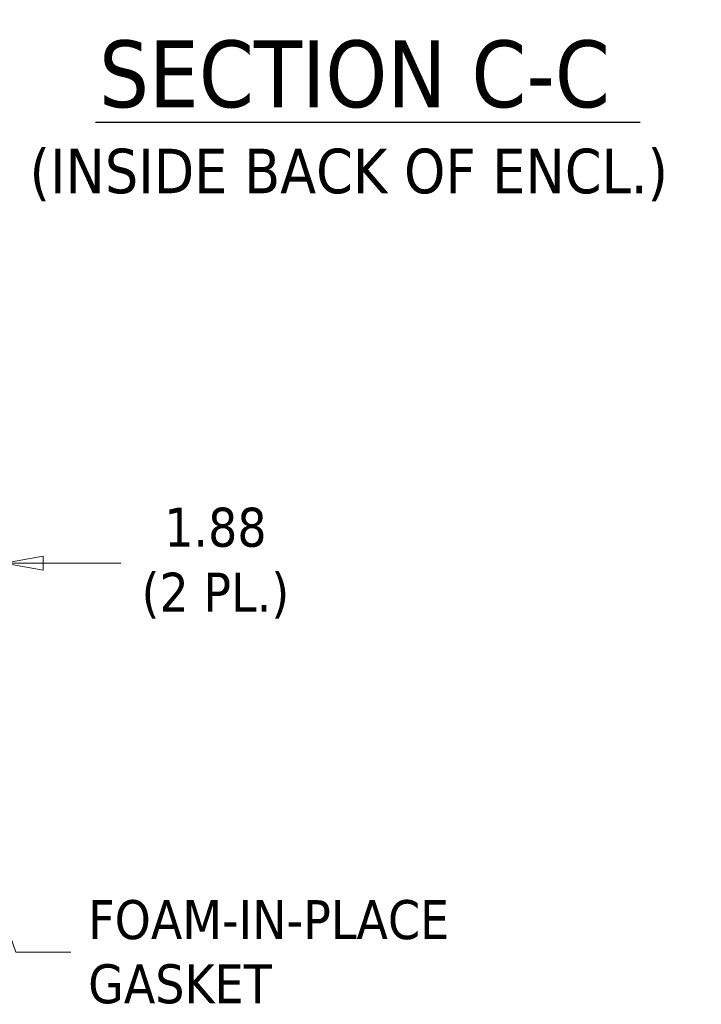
# Model space of a CAD drawing. Header units: inches. Extents: x 11 to 361, y 7 to 222.
# Tile 128 of 174: x 258 to 285, y 61 to 100. Entities that reach past the tile are written whole.
import ezdxf

# ---------------------------------------------------------------- set-up
doc = ezdxf.new("R2010")
doc.units = ezdxf.units.IN
doc.header["$LTSCALE"] = 22
doc.header["$MEASUREMENT"] = 0
doc.layers.get('0').update_dxf_attribs({"lineweight": 0})
doc.layers.add('Dimension (ANSI)', color=7, linetype='Continuous', lineweight=5)
doc.layers.add('Symbol (ANSI)', color=7, linetype='Continuous', lineweight=5)
doc.styles.add('ROMANS', font='tahoma.ttf')
doc.styles.add('Text Style168', font='tahoma.ttf')
doc.styles.add('Text Style40', font='tahoma.ttf')
doc.dimstyles.new('Default (ANSI)', dxfattribs={"dimscale": 22, "dimtxt": 0.07, "dimasz": 0.07, "dimexe": 0.125, "dimexo": 0.0625, "dimgap": 0.031496, "dimtad": 0, "dimtih": 1, "dimtoh": 1, "dimrnd": 1e-08, "dimzin": 0, "dimdsep": 46, "dimtxsty": 'ROMANS', "dimblk": 'Filled-1', "dimcen": 0.09, "dimdle": 0.393701, "dimclrd": 256, "dimclre": 256, "dimclrt": 256, "dimadec": 0, "dimazin": 0, "dimtfac": 0.928571, "dimtofl": 0, "dimtmove": 0, "dimatfit": 3, "dimfxl": 1, "dimtolj": 1, "dimtzin": 0, "dimlwd": -1, "dimlwe": -1, "dimarcsym": 0})
doc.dimstyles.new('Default (ANSI)$7', dxfattribs={"dimscale": 22, "dimtxt": 0.07, "dimasz": 0.098425, "dimexe": 0.125, "dimexo": 0.0625, "dimgap": 0.031496, "dimtad": 0, "dimtih": 1, "dimtoh": 1, "dimrnd": 1e-08, "dimzin": 0, "dimdsep": 46, "dimtxsty": 'ROMANS', "dimblk": 'Filled-1', "dimcen": 0.09, "dimdle": 0.393701, "dimclrd": 256, "dimclre": 256, "dimclrt": 256, "dimadec": 0, "dimazin": 0, "dimtfac": 0.928571, "dimtofl": 0, "dimtmove": 0, "dimatfit": 3, "dimfxl": 1, "dimtolj": 1, "dimtzin": 0, "dimlwd": -1, "dimlwe": -1, "dimarcsym": 0})

# ---------------------------------------------------------------- blocks, each defined once
blk = doc.blocks.new('Filled-1')
at = {"color": 0}
for p, q in [((0, 0), (-1, 0.179)), ((-1, 0.179), (-1, -0.179)), ((-1, 0), (0, 0)), ((-1, -0.179), (0, 0))]:
    blk.add_line(p, q, dxfattribs=at)
at = {"color": 0, "flags": 128}
blk.add_lwpolyline([(-1, -0.179), (0, 0), (-1, 0.179), (-1, -0.179)], dxfattribs=at)
at = {"color": 0}
blk.add_solid([(-1, -0.179), (0, 0), (-1, 0.179), (-1, -0.179)], dxfattribs=at)
blk = doc.blocks.new('*D48')
at = {"layer": 'Defpoints', "color": 0, "transparency": 16777216}
for p in [(255.724, 78.26), (255.724, 68.444), (257.599, 67.461)]:
    blk.add_point(p, dxfattribs=at)
at = {"layer": 'Dimension (ANSI)', "transparency": 16777216}
for p, q in [((255.724, 69.819), (255.724, 81.01)), ((257.599, 68.836), (257.599, 81.01)), ((254.184, 78.26), (252.644, 78.26)), ((259.139, 78.26), (262.211, 78.26))]:
    blk.add_line(p, q, dxfattribs=at)
at = {"layer": 'Dimension (ANSI)', "transparency": 16777216, "xscale": 1.54000000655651, "yscale": 1.54000000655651, "zscale": 1.54000000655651}
blk.add_blockref('Filled-1', (255.724, 78.26), dxfattribs=at)
at = {"layer": 'Dimension (ANSI)', "transparency": 16777216, "xscale": 1.54000000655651, "yscale": 1.54000000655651, "zscale": 1.54000000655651, "rotation": 180}
blk.add_blockref('Filled-1', (257.599, 78.26), dxfattribs=at)
at = {"layer": 'Dimension (ANSI)', "transparency": 16777216, "insert": (265.944, 78.26), "char_height": 1.54, "attachment_point": 5, "style": 'ROMANS'}
blk.add_mtext('\\A1;\\fTahoma|b0|i0;\\H1.5400;1.88\\P\\fTahoma|b0|i0;\\H1.5400;(2 PL.)', dxfattribs=at)

msp = doc.modelspace()

# ---------------------------------------------------------------- linework, layer by layer
at = {"layer": 'Symbol (ANSI)', "lineweight": 30}
msp.add_line((261.21138, 95.6979), (282.7293, 95.6979), dxfattribs=at)

# ---------------------------------------------------------------- texts
at = {"layer": 'Symbol (ANSI)', "attachment_point": 7}
for s, insert, char_height, style in [('SECTION C-C', (261.34654, 96.23627), 2.64, 'Text Style168'), ('(INSIDE BACK OF ENCL.)', (258.60327, 92.56816), 1.76, 'Text Style40')]:
    msp.add_mtext(s, dxfattribs=dict(at, insert=insert, char_height=char_height, style=style))
at = {"layer": 'Symbol (ANSI)', "insert": (260.91967, 62.88676), "char_height": 1.54, "width": 15.1990754, "attachment_point": 4, "line_spacing_factor": 0.987884, "style": 'ROMANS'}
msp.add_mtext('{\\fTahoma|b0|i0;FOAM-IN-PLACE\\P\\fTahoma|b0|i0;GASKET}', dxfattribs=at)

# ---------------------------------------------------------------- dimensions: what is measured, and where the dimension line sits
at = {"layer": 'Dimension (ANSI)'}
dim = msp.add_linear_dim(base=(255.7235763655, 78.2598760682), p1=(257.5985763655, 67.4614055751), p2=(255.7235763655, 68.4442805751), text='\\fTahoma|b0|i0;\\H1.5400;<>\\P\\fTahoma|b0|i0;\\H1.5400;(2 PL.)', dimstyle='Default (ANSI)', override={"dimgap": 0.031496, "dimtih": 0, "dimtoh": 0, "dimdec": 2, "dimtol": 0, "dimlim": 0, "dimtp": 0, "dimtm": 0, "dimtdec": 2, "dimatfit": 1}, dxfattribs=at)
dim.commit()
dim.dimension.update_dxf_attribs({"geometry": '*D48', "text_midpoint": (265.9440183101, 78.2598760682), "dimtype": 160})

# ---------------------------------------------------------------- leaders
at = {"layer": 'Symbol (ANSI)', "annotation_type": 0, "has_hookline": 1, "hookline_direction": 0, "text_width": 14.97492}
msp.add_leader([(256.12068, 68.40547), (258.0614, 62.88676), (260.22676, 62.88676)], dimstyle='Default (ANSI)$7', override={"dimtad": 0}, dxfattribs=at)

doc.saveas('drawing.dxf')
